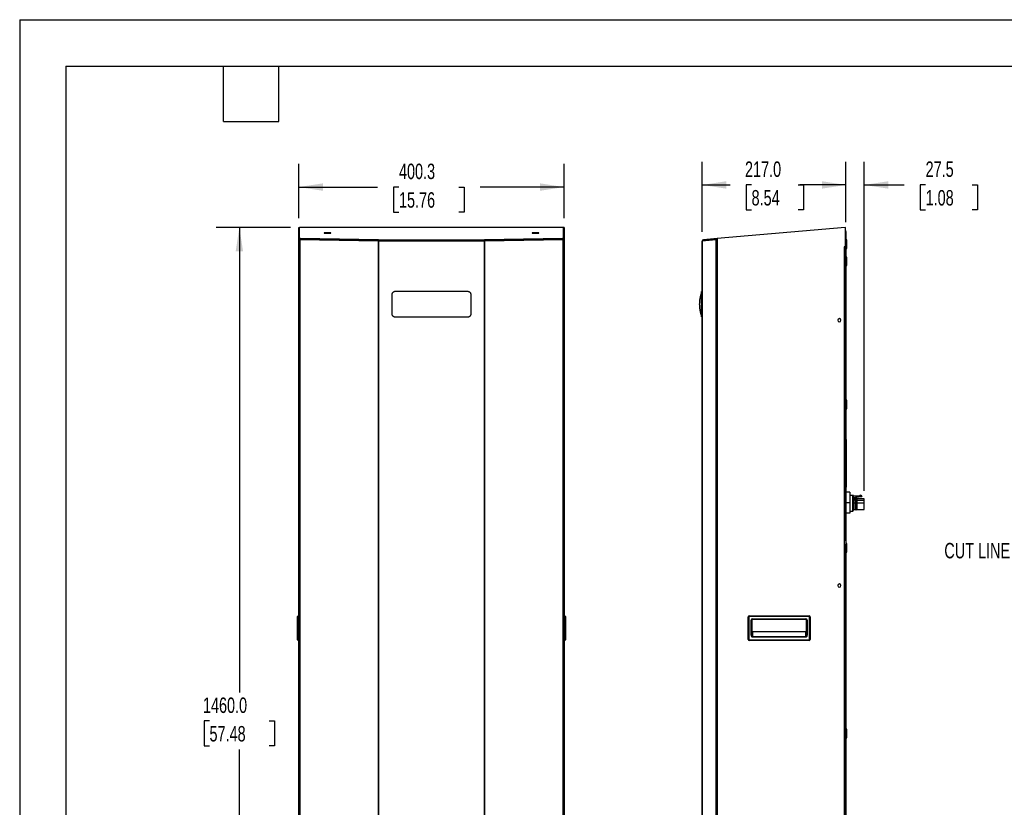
# Model space of a CAD drawing. Header units: millimetres. Extents: x 0 to 3073, y 0 to 2375.
# Tile 2 of 6: x 0 to 1486, y 1187 to 2375. Entities that reach past the tile are written whole.
import ezdxf

# ---------------------------------------------------------------- set-up
doc = ezdxf.new("R2010")
doc.units = ezdxf.units.MM
doc.header["$LTSCALE"] = 11
doc.layers.add('DIMENSIONS', color=140, linetype='Continuous', lineweight=25)
doc.layers.add('TEXT', color=140, linetype='Continuous', lineweight=25)
doc.styles.add('SLDTEXTSTYLE0', font='TXT', dxfattribs={"width": 0.7})
doc.dimstyles.new('SLDDIMSTYLE0', dxfattribs={"dimtxt": 23.738086, "dimasz": 36.322, "dimexe": 0, "dimexo": 0.0625, "dimgap": 5.934521, "dimtad": 0, "dimtih": 1, "dimtoh": 1, "dimdec": 1, "dimrnd": 1e-09, "dimzin": 4, "dimdsep": 46, "dimtxsty": 'SLDTEXTSTYLE0', "dimsah": 1, "dimcen": 0.09, "dimadec": 0, "dimazin": 1, "dimtfac": 1, "dimtdec": 1, "dimtofl": 0, "dimtmove": 0, "dimatfit": 3, "dimfxl": 0, "dimfrac": 2, "dimtolj": 1, "dimtzin": 12, "dimarcsym": 0})
doc.dimstyles.new('SLDDIMSTYLE1', dxfattribs={"dimtxt": 23.738086, "dimasz": 36.322, "dimexe": 0, "dimexo": 0.0625, "dimgap": 5.934521, "dimtad": 0, "dimtih": 1, "dimtoh": 1, "dimdec": 1, "dimrnd": 1e-09, "dimzin": 12, "dimdsep": 46, "dimtxsty": 'SLDTEXTSTYLE0', "dimsah": 1, "dimcen": 0.09, "dimadec": 0, "dimazin": 3, "dimtfac": 1, "dimtdec": 1, "dimtofl": 0, "dimtmove": 0, "dimatfit": 3, "dimfxl": 0, "dimfrac": 2, "dimtolj": 1, "dimtzin": 12, "dimarcsym": 0})
doc.dimstyles.new('SLDDIMSTYLE3', dxfattribs={"dimtxt": 23.738086, "dimasz": 36.322, "dimexe": 0, "dimexo": 0.0625, "dimgap": 5.934521, "dimtad": 0, "dimtih": 1, "dimtoh": 1, "dimdec": 1, "dimrnd": 1e-09, "dimzin": 12, "dimdsep": 46, "dimtxsty": 'SLDTEXTSTYLE0', "dimsah": 1, "dimcen": 0.09, "dimadec": 0, "dimazin": 3, "dimtfac": 1, "dimtdec": 1, "dimtmove": 0, "dimatfit": 0, "dimfxl": 0, "dimfrac": 2, "dimtolj": 1, "dimtzin": 12, "dimarcsym": 0})

# ---------------------------------------------------------------- blocks, each defined once
blk = doc.blocks.new('_D')
at = {"layer": 'DIMENSIONS'}
for p, q in [((408.5, 2061.8), (296.6, 2061.8)), ((331.5, 2061.8), (331.5, 1360.7)), ((286.4, 1317.7), (278.4, 1317.7)), ((278.4, 1317.7), (278.4, 1280)), ((376.6, 1317.7), (384.6, 1317.7)), ((384.6, 1317.7), (384.6, 1280)), ((278.4, 1280), (286.4, 1280)), ((384.6, 1280), (376.6, 1280)), ((331.5, 601.8), (331.5, 1274.7)), ((527.2, 601.8), (296.6, 601.8))]:
    blk.add_line(p, q, dxfattribs=at)
for points in [[(331.5, 2061.8), (325.9, 2025.5), (337.1, 2025.5)], [(331.5, 601.8), (337.1, 638.1), (325.9, 638.1)]]:
    blk.add_solid(points, dxfattribs=at)
at = {"layer": 'DIMENSIONS', "char_height": 23.28, "attachment_point": 1, "style": 'SLDTEXTSTYLE0'}
for s, insert in [('1460.0', (276.5, 1353)), ('57.48', (286.4, 1310))]:
    blk.add_mtext(s, dxfattribs=dict(at, insert=insert))
blk = doc.blocks.new('_D_1')
at = {"layer": 'DIMENSIONS'}
for p, q in [((421.2, 2075.8), (421.2, 2157.5)), ((821.5, 2075.8), (821.5, 2157.5)), ((421.2, 2122.6), (540.1, 2122.6)), ((572.3, 2122.6), (564.3, 2122.6)), ((564.3, 2122.6), (564.3, 2084.8)), ((662.6, 2122.6), (670.5, 2122.6)), ((670.5, 2122.6), (670.5, 2084.8)), ((821.5, 2122.6), (694.7, 2122.6)), ((564.3, 2084.8), (572.3, 2084.8)), ((670.5, 2084.8), (662.6, 2084.8))]:
    blk.add_line(p, q, dxfattribs=at)
for points in [[(421.2, 2122.6), (457.5, 2117), (457.5, 2128.2)], [(821.5, 2122.6), (785.2, 2128.2), (785.2, 2117)]]:
    blk.add_solid(points, dxfattribs=at)
at = {"layer": 'DIMENSIONS', "char_height": 23.28, "attachment_point": 1, "style": 'SLDTEXTSTYLE0'}
for s, insert in [('400.3', (572.3, 2157.9)), ('15.76', (572.3, 2114.8))]:
    blk.add_mtext(s, dxfattribs=dict(at, insert=insert))
blk = doc.blocks.new('_D_2')
at = {"layer": 'DIMENSIONS'}
for p, q in [((1029.8, 2055.1), (1029.8, 2160.8)), ((1246.8, 2069.8), (1246.8, 2160.8)), ((1029.8, 2125.8), (1072.1, 2125.8)), ((1104.3, 2125.8), (1096.3, 2125.8)), ((1096.3, 2125.8), (1096.3, 2088.1)), ((1174.8, 2125.8), (1182.8, 2125.8)), ((1182.8, 2125.8), (1182.8, 2088.1)), ((1246.8, 2125.8), (1207, 2125.8)), ((1096.3, 2088.1), (1104.3, 2088.1)), ((1182.8, 2088.1), (1174.8, 2088.1))]:
    blk.add_line(p, q, dxfattribs=at)
for points in [[(1029.8, 2125.8), (1066.1, 2120.2), (1066.1, 2131.4)], [(1246.8, 2125.8), (1210.5, 2131.4), (1210.5, 2120.2)]]:
    blk.add_solid(points, dxfattribs=at)
at = {"layer": 'DIMENSIONS', "char_height": 23.28, "attachment_point": 1, "style": 'SLDTEXTSTYLE0'}
for s, insert in [('217.0', (1094.4, 2161.2)), ('8.54', (1104.3, 2118.1))]:
    blk.add_mtext(s, dxfattribs=dict(at, insert=insert))
blk = doc.blocks.new('_D_3')
at = {"layer": 'DIMENSIONS'}
for p, q in [((1246.8, 2069.8), (1246.8, 2160.8)), ((1274.2, 1664.4), (1274.2, 2160.8)), ((1246.8, 2125.8), (1176.9, 2125.8)), ((1274.2, 2125.8), (1334.7, 2125.8)), ((1366.9, 2125.8), (1358.9, 2125.8)), ((1358.9, 2125.8), (1358.9, 2088.1)), ((1437.4, 2125.8), (1445.4, 2125.8)), ((1445.4, 2125.8), (1445.4, 2088.1)), ((1358.9, 2088.1), (1366.9, 2088.1)), ((1445.4, 2088.1), (1437.4, 2088.1))]:
    blk.add_line(p, q, dxfattribs=at)
for points in [[(1246.8, 2125.8), (1210.5, 2131.4), (1210.5, 2120.2)], [(1274.2, 2125.8), (1310.6, 2120.2), (1310.6, 2131.4)]]:
    blk.add_solid(points, dxfattribs=at)
at = {"layer": 'DIMENSIONS', "char_height": 23.28, "attachment_point": 1, "style": 'SLDTEXTSTYLE0'}
for s, insert in [('27.5', (1366.9, 2161.2)), ('1.08', (1366.9, 2118.1))]:
    blk.add_mtext(s, dxfattribs=dict(at, insert=insert))

msp = doc.modelspace()

# ---------------------------------------------------------------- linework, layer by layer
at = {"color": 7, "linetype": 'Continuous'}
for q in [(0.03, 0.03), (3073.43, 2374.93)]:
    msp.add_line((0.03, 2374.93), q, dxfattribs=at)
for p, q in [((421.2, 2061.81), (422.34, 2061.81)), ((421.2, 2044.91), (421.2, 2061.81)), ((422.34, 2044.91), (422.34, 2061.81)), ((422.44, 2044.95), (422.44, 2061.81)), ((820.25, 2061.81), (422.44, 2061.81)), ((464.35, 2052.89), (464.35, 2053.77)), ((778.35, 2052.89), (778.35, 2053.77)), ((820.25, 2061.81), (820.25, 2044.95)), ((821.49, 2061.81), (820.35, 2061.81)), ((820.35, 2061.81), (820.35, 2044.91)), ((821.49, 2061.81), (821.49, 2044.91)), ((1245.79, 2061.81), (1052.6, 2044.91)), ((1245.79, 2061.81), (1245.79, 2032.38)), ((1245.89, 2060.67), (1245.79, 2061.81)), ((1245.89, 2060.67), (1245.79, 2060.66)), ((1245.79, 2055.83), (1246.79, 2055.83)), ((1246.79, 2055.83), (1246.79, 623.91)), ((421.2, 2044.91), (422.34, 2044.91)), ((421.2, 2043.05), (421.2, 2044.91)), ((421.2, 601.81), (421.2, 2043.05)), ((421.2, 2043.05), (422.34, 2043.05)), ((422.34, 2043.05), (422.34, 2044.91)), ((422.83, 2043.02), (422.39, 2043.02)), ((423.05, 2044.95), (422.44, 2044.95)), ((422.44, 2043.81), (422.44, 2044.95)), ((423.05, 2043.81), (422.44, 2043.81)), ((422.8, 2043.02), (422.8, 601.81)), ((541.18, 2041.19), (422.8, 2043.02)), ((422.99, 2043.02), (422.8, 2043.02)), ((541.38, 2041.19), (422.99, 2043.02)), ((423.05, 2043.81), (423.05, 2044.95)), ((541.18, 2043.07), (423.7, 2044.88)), ((423.7, 2043.74), (423.7, 2044.88)), ((541.18, 2041.93), (423.7, 2043.74)), ((424.35, 2042.99), (424.35, 2043.73)), ((425.77, 2042.97), (425.77, 2043.71)), ((426.56, 2043.7), (426.56, 2042.96)), ((541.18, 2043.12), (541.51, 2043.12)), ((541.18, 2043.12), (541.18, 2043.07)), ((541.18, 2041.93), (541.18, 2043.07)), ((541.18, 2041.98), (541.51, 2041.98)), ((541.18, 2041.15), (541.18, 2041.19)), ((541.38, 2041.19), (541.18, 2041.19)), ((541.18, 601.81), (541.18, 2041.15)), ((541.51, 2041.15), (541.18, 2041.15)), ((541.18, 2041.15), (541.18, 2041.15)), ((541.38, 2041.15), (541.38, 2041.19)), ((541.51, 2043.07), (541.51, 2043.12)), ((541.51, 2043.07), (701.18, 2043.07)), ((541.51, 2043.07), (541.51, 2041.15)), ((701.18, 2041.15), (541.51, 2041.15)), ((541.51, 2041.15), (541.51, 601.81)), ((701.51, 2043.12), (701.18, 2043.12)), ((701.18, 2043.07), (701.18, 2043.12)), ((701.18, 2041.15), (701.18, 2043.07)), ((701.51, 2041.98), (701.18, 2041.98)), ((701.18, 601.81), (701.18, 2041.15)), ((701.51, 2041.15), (701.18, 2041.15)), ((819.7, 2043.02), (701.32, 2041.19)), ((701.32, 2041.19), (701.51, 2041.19)), ((701.32, 2041.15), (701.32, 2041.19)), ((818.99, 2044.88), (701.51, 2043.07)), ((818.99, 2043.74), (701.51, 2041.93)), ((701.51, 2043.12), (701.51, 2043.07)), ((701.51, 2041.93), (701.51, 2043.07)), ((819.9, 2043.02), (701.51, 2041.19)), ((701.51, 2041.15), (701.51, 2041.19)), ((701.51, 2041.15), (701.51, 601.81)), ((701.51, 2041.15), (701.51, 2041.15)), ((816.14, 2043.7), (816.14, 2042.96)), ((816.92, 2043.71), (816.92, 2042.97)), ((818.35, 2043.73), (818.35, 2042.99)), ((818.99, 2043.74), (818.99, 2044.88)), ((820.25, 2044.95), (819.64, 2044.95)), ((819.64, 2043.81), (819.64, 2044.95)), ((820.25, 2043.81), (819.64, 2043.81)), ((819.7, 2043.02), (819.9, 2043.02)), ((820.3, 2043.02), (819.86, 2043.02)), ((819.9, 601.81), (819.9, 2043.02)), ((820.25, 2043.81), (820.25, 2044.95)), ((821.49, 2044.91), (820.35, 2044.91)), ((820.35, 2044.91), (820.35, 2043.05)), ((821.49, 2043.05), (820.35, 2043.05)), ((821.49, 2044.91), (821.49, 2043.05)), ((821.49, 2043.05), (821.49, 601.81)), ((1029.79, 601.81), (1029.79, 2041.15)), ((1029.82, 2041.15), (1029.79, 2041.15)), ((1050.69, 2043.02), (1029.82, 2041.19)), ((1029.82, 2041.15), (1029.82, 2041.19)), ((1029.82, 2041.15), (1029.82, 601.81)), ((1029.82, 2041.15), (1029.82, 2041.15)), ((1031.65, 2041.93), (1031.55, 2043.07)), ((1031.55, 2043.07), (1031.57, 2043.07)), ((1052.28, 2044.88), (1031.57, 2043.07)), ((1031.67, 2041.93), (1031.57, 2043.07)), ((1031.65, 2041.93), (1031.67, 2041.93)), ((1052.38, 2043.74), (1031.67, 2041.93)), ((1035, 2042.22), (1035, 2041.64)), ((1050.69, 601.81), (1050.69, 2043.02)), ((1051.88, 2043.02), (1050.85, 2043.02)), ((1052.6, 2044.91), (1052.28, 2044.88)), ((1052.38, 2043.74), (1052.28, 2044.88)), ((1052.6, 2043.76), (1052.38, 2043.74)), ((1052.6, 2044.91), (1052.6, 2043.05)), ((1052.6, 2043.05), (1052.6, 601.81)), ((1248.29, 2043.12), (1246.79, 2043.12)), ((1248.29, 2036.75), (1246.79, 2036.75)), ((1248.29, 2036.75), (1248.29, 2043.12)), ((1248.29, 2030.12), (1248.29, 2036.75)), ((1244.03, 2032.38), (1244.03, 2031.81)), ((1245.79, 2032.38), (1244.03, 2032.38)), ((1244.03, 2031.81), (1244.6, 2031.81)), ((1244.58, 2032.38), (1244.58, 2031.81)), ((1244.6, 1589.81), (1244.6, 2031.81)), ((1244.6, 2031.81), (1245.79, 2031.81)), ((1245.79, 1589.81), (1245.79, 2031.81)), ((1246.79, 2030.12), (1248.29, 2030.12)), ((1248.29, 2017.12), (1246.79, 2017.12)), ((1248.29, 2004.59), (1248.29, 2017.12)), ((1248.29, 2004.59), (1246.79, 2004.59)), ((1246.79, 2004.12), (1248.29, 2004.12)), ((1248.29, 2004.12), (1248.29, 2004.59)), ((1029.79, 1964.95), (1028.79, 1964.95)), ((1029.79, 1959.95), (1028.79, 1959.95)), ((1029.79, 1931.95), (1028.79, 1931.95)), ((1029.79, 1926.95), (1028.79, 1926.95)), ((1248.29, 1801.12), (1246.79, 1801.12)), ((1248.29, 1794.62), (1248.29, 1801.12)), ((1248.29, 1794.62), (1246.79, 1794.62)), ((1246.79, 1788.12), (1248.29, 1788.12)), ((1248.29, 1788.12), (1248.29, 1794.62)), ((1247.09, 1741.95), (1246.79, 1741.95)), ((1247.09, 1741.95), (1247.09, 1722.22)), ((1247.09, 1741.7), (1247.1, 1741.7)), ((1247.1, 1741.7), (1247.1, 1722.22)), ((1246.79, 1722.22), (1247.79, 1722.22)), ((1246.79, 1717.22), (1247.79, 1717.22)), ((1247.79, 1717.22), (1247.79, 1722.22)), ((1247.79, 1675.22), (1247.79, 1717.22)), ((1246.79, 1675.22), (1247.79, 1675.22)), ((1246.79, 1670.22), (1247.79, 1670.22)), ((1247.79, 1670.22), (1247.79, 1675.22)), ((1252.79, 1662.7), (1246.79, 1662.7)), ((1252.79, 1662.7), (1252.79, 1646.7)), ((1257.14, 1657.8), (1252.79, 1657.8)), ((1257.14, 1646.7), (1257.14, 1657.8)), ((1258.34, 1646.7), (1258.34, 1657.8)), ((1258.34, 1656.85), (1267.74, 1656.85)), ((1258.34, 1654.35), (1261.34, 1654.35)), ((1258.34, 1652.5), (1260.84, 1652.5)), ((1260.84, 1650.4), (1258.34, 1650.4)), ((1260.84, 1650.4), (1260.84, 1652.5)), ((1260.84, 1646.7), (1260.84, 1650.4)), ((1261.34, 1654.35), (1267.84, 1655.85)), ((1261.84, 1654.85), (1261.34, 1654.35)), ((1261.84, 1655.85), (1270.79, 1655.85)), ((1261.84, 1655.85), (1261.84, 1654.85)), ((1261.84, 1652.76), (1261.84, 1652.66)), ((1262.94, 1651.3), (1262.82, 1651.3)), ((1262.94, 1649.89), (1262.87, 1649.89)), ((1274.24, 1652.5), (1262.94, 1652.5)), ((1262.94, 1652.5), (1262.94, 1650.4)), ((1262.94, 1650.4), (1274.24, 1650.4)), ((1262.94, 1650.4), (1262.94, 1646.7)), ((1267.54, 1658), (1268.45, 1658)), ((1267.54, 1658), (1267.74, 1656.85)), ((1270.79, 1656.65), (1268.45, 1658)), ((1270.79, 1656.65), (1270.79, 1655.85)), ((1274.24, 1650.4), (1274.24, 1652.5)), ((1274.24, 1646.7), (1274.24, 1650.4)), ((1252.79, 1646.7), (1246.79, 1646.7)), ((1252.79, 1646.7), (1252.79, 1630.7)), ((1258.34, 1646.7), (1257.14, 1646.7)), ((1257.14, 1634.2), (1257.14, 1646.7)), ((1257.14, 1634.2), (1258.34, 1635.4)), ((1258.34, 1635.4), (1258.34, 1646.7)), ((1258.34, 1646.7), (1260.84, 1646.7)), ((1258.34, 1636.3), (1260.84, 1636.3)), ((1260.84, 1636.3), (1260.84, 1646.7)), ((1262.87, 1646.7), (1262.94, 1646.7)), ((1262.94, 1646.7), (1274.24, 1646.7)), ((1262.94, 1646.7), (1262.94, 1636.3)), ((1262.94, 1636.3), (1274.24, 1636.3)), ((1274.24, 1636.3), (1274.24, 1646.7)), ((1252.79, 1630.7), (1246.79, 1630.7)), ((1252.79, 1634.2), (1257.14, 1634.2)), ((1244.6, 1583.81), (1244.6, 1589.81)), ((1245.79, 1589.81), (1244.6, 1589.81)), ((1244.6, 645.81), (1244.6, 1583.81)), ((1244.6, 1583.81), (1245.79, 1583.81)), ((1245.79, 645.81), (1245.79, 1583.81)), ((1248.29, 1585.12), (1246.79, 1585.12)), ((1248.29, 1578.62), (1246.79, 1578.62)), ((1248.29, 1578.62), (1248.29, 1585.12)), ((1248.29, 1572.12), (1248.29, 1578.62)), ((1246.79, 1572.12), (1248.29, 1572.12)), ((419.2, 1474.51), (419.2, 1475.01)), ((419.2, 1474.51), (420.2, 1474.51)), ((419.2, 1440.6), (419.2, 1474.51)), ((420.2, 1476.01), (420.2, 1474.51)), ((421.2, 1476.01), (420.2, 1476.01)), ((421.2, 1474.51), (420.2, 1474.51)), ((420.2, 1474.51), (420.2, 1440.6)), ((821.49, 1476.01), (822.49, 1476.01)), ((821.49, 1474.51), (822.49, 1474.51)), ((822.49, 1474.51), (822.49, 1476.01)), ((822.49, 1440.6), (822.49, 1474.51)), ((822.49, 1474.51), (823.49, 1474.51)), ((823.49, 1475.01), (823.49, 1474.51)), ((823.49, 1474.51), (823.49, 1440.6)), ((1099.29, 1440.6), (1099.29, 1474.51)), ((1099.29, 1474.51), (1100.29, 1474.51)), ((1100.29, 1474.51), (1100.29, 1440.6)), ((1100.79, 1476.01), (1191.29, 1476.01)), ((1100.79, 1476.01), (1100.79, 1475.01)), ((1191.29, 1475.01), (1100.79, 1475.01)), ((1105.79, 1471.51), (1186.29, 1471.51)), ((1105.79, 1470.51), (1105.79, 1471.51)), ((1186.29, 1470.51), (1186.29, 1471.51)), ((1191.29, 1476.01), (1191.29, 1475.01)), ((1191.79, 1440.6), (1191.79, 1474.51)), ((1191.79, 1474.51), (1192.79, 1474.51)), ((1192.79, 1474.51), (1192.79, 1440.6)), ((1103.79, 1447.14), (1103.79, 1469.51)), ((1103.79, 1469.51), (1104.79, 1469.51)), ((1104.79, 1469.51), (1104.79, 1447.14)), ((1186.29, 1470.51), (1105.79, 1470.51)), ((1187.29, 1447.14), (1187.29, 1469.51)), ((1187.29, 1469.51), (1188.29, 1469.51)), ((1188.29, 1469.51), (1188.29, 1447.14)), ((1103.79, 1447.14), (1104.79, 1447.14)), ((1105.79, 1452.49), (1105.79, 1444.89)), ((1105.79, 1452.49), (1186.29, 1452.49)), ((1105.79, 1444.21), (1105.79, 1444.89)), ((1105.79, 1444.89), (1186.29, 1444.89)), ((1186.29, 1444.21), (1105.79, 1444.21)), ((1186.29, 1444.89), (1186.29, 1452.49)), ((1186.29, 1444.21), (1186.29, 1444.89)), ((1187.29, 1447.14), (1188.29, 1447.14)), ((419.2, 1440.6), (420.2, 1440.6)), ((419.2, 1440.1), (419.2, 1440.6)), ((421.2, 1440.6), (420.2, 1440.6)), ((420.2, 1440.6), (420.2, 1439.1)), ((421.2, 1439.1), (420.2, 1439.1)), ((821.49, 1440.6), (822.49, 1440.6)), ((821.49, 1439.1), (822.49, 1439.1)), ((822.49, 1440.6), (823.49, 1440.6)), ((822.49, 1439.1), (822.49, 1440.6)), ((823.49, 1440.6), (823.49, 1440.1)), ((1099.29, 1440.6), (1100.29, 1440.6)), ((1100.79, 1440.1), (1191.29, 1440.1)), ((1100.79, 1440.1), (1100.79, 1439.1)), ((1191.29, 1439.1), (1100.79, 1439.1)), ((1191.29, 1440.1), (1191.29, 1439.1)), ((1191.79, 1440.6), (1192.79, 1440.6)), ((1248.29, 1305.12), (1246.79, 1305.12)), ((1248.29, 1298.62), (1246.79, 1298.62)), ((1248.29, 1298.62), (1248.29, 1305.12)), ((1248.29, 1292.12), (1248.29, 1298.62)), ((1246.79, 1292.12), (1248.29, 1292.12))]:
    msp.add_line(p, q)
at = {"flags": 128}
for points in [[(464.35, 2053.77), (462.94, 2053.75), (461.64, 2053.7), (460.57, 2053.62), (459.8, 2053.51), (459.4, 2053.39), (459.4, 2053.27), (459.8, 2053.15), (460.57, 2053.04), (461.64, 2052.96), (462.94, 2052.91), (464.35, 2052.89)], [(464.35, 2052.89), (465.75, 2052.91), (467.05, 2052.96), (468.12, 2053.04), (468.89, 2053.15), (469.29, 2053.27), (469.29, 2053.39), (468.89, 2053.51), (468.12, 2053.62), (467.05, 2053.7), (465.75, 2053.75), (464.35, 2053.77)], [(778.35, 2053.77), (776.94, 2053.75), (775.64, 2053.7), (774.57, 2053.62), (773.8, 2053.51), (773.4, 2053.39), (773.4, 2053.27), (773.8, 2053.15), (774.57, 2053.04), (775.64, 2052.96), (776.94, 2052.91), (778.35, 2052.89)], [(778.35, 2052.89), (779.75, 2052.91), (781.05, 2052.96), (782.12, 2053.04), (782.89, 2053.15), (783.29, 2053.27), (783.29, 2053.39), (782.89, 2053.51), (782.12, 2053.62), (781.05, 2053.7), (779.75, 2053.75), (778.35, 2053.77)]]:
    msp.add_lwpolyline(points, dxfattribs=at)
for centre, radius, start, end in [((1244.58, 2055.83), 2.21, 0, 56.80636), ((423.56, 2046.67), 1.8, 253.59577, 274.53653), ((423.56, 2045.54), 1.8, 253.59577, 274.53653), ((819.13, 2046.67), 1.8, 265.46347, 286.40423), ((819.13, 2045.54), 1.8, 265.46347, 286.40423), ((1031.72, 2041.15), 1.93, 95, 180), ((1031.72, 2041.15), 0.787, 95, 169.57534), ((1236.79, 1921.81), 2.4, 90, 270), ((1236.79, 1921.81), 2.4, 270, 90), ((1236.79, 1521.81), 2.4, 90, 270), ((1236.79, 1521.81), 2.4, 270, 90), ((420.2, 1475.01), 1, 90, 180), ((822.49, 1475.01), 1, 0, 90), ((1100.79, 1474.51), 1.5, 90, 180), ((1100.79, 1474.51), 0.5, 90, 180), ((1105.79, 1469.51), 2, 90, 180), ((1186.29, 1469.51), 2, 0, 90), ((1191.29, 1474.51), 1.5, 0, 90), ((1191.29, 1474.51), 0.5, 0, 90), ((1105.79, 1469.51), 1, 90, 180), ((1186.29, 1469.51), 1, 0, 90), ((420.2, 1440.1), 1, 180, 270), ((822.49, 1440.1), 1, 270, 0), ((1100.79, 1440.6), 1.5, 180, 270), ((1100.79, 1440.6), 0.5, 180, 270), ((1191.29, 1440.6), 0.5, 270, 0), ((1191.29, 1440.6), 1.5, 270, 0)]:
    msp.add_arc(centre, radius, start, end)
for centre, major_axis, start_param, end_param in [((1105.79, 1453.95), (0, -1.47), 4.712389, 6.2831853), ((1186.29, 1453.95), (0, 1.47), 3.1415927, 4.712389)]:
    msp.add_ellipse(centre, major_axis=major_axis, ratio=0.6819984, start_param=start_param, end_param=end_param)
for points, knots in [([(1245.79, 2055.79), (1245.91, 2055.79), (1246.28, 2055.8), (1246.69, 2055.81), (1246.76, 2055.83), (1246.79, 2055.83)], [0, 0, 0, 0, 0.1974518, 0.5987259, 1, 1, 1, 1]), ([(422.8, 2043.02), (422.75, 2043.02), (422.66, 2043.02), (422.51, 2043.02), (422.35, 2043.02), (422.09, 2043.02), (421.85, 2043.01), (421.61, 2043.01), (421.44, 2043.01), (421.31, 2043.02), (421.24, 2043.03), (421.21, 2043.04), (421.2, 2043.05), (421.2, 2043.05)], [0, 0, 0, 0, 0.0496873, 0.1067227, 0.1711067, 0.242839, 0.4342628, 0.5001423, 0.6390881, 0.7574869, 0.8450823, 0.9259096, 1, 1, 1, 1]), ([(821.49, 2043.05), (821.49, 2043.05), (821.49, 2043.04), (821.48, 2043.03), (821.46, 2043.03), (821.43, 2043.02), (821.37, 2043.02), (821.25, 2043.01), (821.09, 2043.01), (820.85, 2043.01), (820.59, 2043.02), (820.29, 2043.02), (820.09, 2043.02), (819.96, 2043.02), (819.9, 2043.02)], [0, 0, 0, 0, 0.043655, 0.0897341, 0.1382456, 0.1891963, 0.2425924, 0.360971, 0.4999302, 0.5658427, 0.7572269, 0.8512017, 0.9321269, 1, 1, 1, 1]), ([(1052.6, 2043.05), (1052.56, 2043.05), (1052.48, 2043.04), (1052.35, 2043.03), (1052.22, 2043.03), (1052.09, 2043.02), (1051.9, 2043.02), (1051.64, 2043.01), (1051.4, 2043.01), (1051.14, 2043.01), (1050.95, 2043.02), (1050.81, 2043.02), (1050.73, 2043.02), (1050.71, 2043.02), (1050.69, 2043.02)], [0, 0, 0, 0, 0.043655, 0.0897341, 0.1382456, 0.1891963, 0.2425924, 0.360971, 0.4999302, 0.5658427, 0.7572269, 0.8512017, 0.9321269, 1, 1, 1, 1]), ([(566.35, 1964.95), (566.27, 1964.94), (566.13, 1964.94), (565.91, 1964.93), (565.7, 1964.91), (565.48, 1964.87), (565.27, 1964.83), (565.06, 1964.78), (564.85, 1964.72), (564.64, 1964.65), (564.19, 1964.47), (563.55, 1964.13), (562.79, 1963.5), (562.16, 1962.74), (561.79, 1962.04), (561.58, 1961.49), (561.48, 1961.11), (561.4, 1960.73), (561.35, 1960.34), (561.35, 1960.08), (561.35, 1959.95)], [0, 0, 0, 0, 0.0278152, 0.0555007, 0.0831088, 0.1106936, 0.1383104, 0.1660147, 0.1938624, 0.2219091, 0.2502095, 0.3756376, 0.5000149, 0.6249611, 0.7498373, 0.8001079, 0.8499209, 0.8996138, 0.9495282, 1, 1, 1, 1]), ([(676.35, 1964.95), (676.06, 1964.95), (675.77, 1964.95), (675.2, 1964.95), (674.91, 1964.95), (674.05, 1964.95), (673.48, 1964.95), (671.76, 1964.95), (670.62, 1964.95), (667.18, 1964.95), (664.89, 1964.95), (658.01, 1964.95), (653.43, 1964.95), (639.68, 1964.95), (630.51, 1964.95), (612.18, 1964.95), (603.01, 1964.95), (589.26, 1964.95), (584.68, 1964.95), (577.8, 1964.95), (575.51, 1964.95), (572.07, 1964.95), (570.93, 1964.95), (568.64, 1964.95), (567.49, 1964.95), (566.35, 1964.95)], [0, 0, 0, 0, 0.0078125, 0.0078125, 0.015625, 0.015625, 0.03125, 0.03125, 0.0625, 0.0625, 0.125, 0.125, 0.25, 0.25, 0.5, 0.5, 0.75, 0.75, 0.875, 0.875, 0.9375, 0.9375, 0.96875, 0.96875, 1, 1, 1, 1]), ([(681.35, 1959.95), (681.34, 1960.02), (681.34, 1960.16), (681.33, 1960.38), (681.3, 1960.6), (681.27, 1960.81), (681.23, 1961.03), (681.18, 1961.24), (681.12, 1961.45), (681.05, 1961.65), (680.87, 1962.1), (680.53, 1962.74), (679.9, 1963.5), (679.14, 1964.13), (678.44, 1964.5), (677.89, 1964.71), (677.51, 1964.81), (677.12, 1964.89), (676.74, 1964.94), (676.48, 1964.94), (676.35, 1964.95)], [0, 0, 0, 0, 0.0280369, 0.055897, 0.0836301, 0.1112868, 0.1389177, 0.1665738, 0.1943059, 0.2221647, 0.2502012, 0.3751081, 0.500023, 0.6247899, 0.7498494, 0.8006973, 0.850805, 0.9005078, 0.9501354, 1, 1, 1, 1]), ([(1028.56, 1963.48), (1028.47, 1963.1), (1028.31, 1962.41), (1027.95, 1961.27), (1027.61, 1960.17), (1027.32, 1959.14), (1027.09, 1958.27), (1026.82, 1957.21), (1026.52, 1955.88), (1026.2, 1954.26), (1025.89, 1952.35), (1025.65, 1950.2), (1025.46, 1947.3), (1025.48, 1943.96), (1025.79, 1940.59), (1026.12, 1938.23), (1026.43, 1936.47), (1026.65, 1935.34), (1026.81, 1934.57), (1026.91, 1934.07), (1027, 1933.65), (1027.07, 1933.32), (1027.15, 1932.98), (1027.2, 1932.79), (1027.25, 1932.6), (1027.28, 1932.46), (1027.31, 1932.35), (1027.34, 1932.24), (1027.38, 1932.09), (1027.47, 1931.78), (1027.61, 1931.3), (1027.79, 1930.72), (1027.99, 1930.07), (1028.2, 1929.35), (1028.38, 1928.63), (1028.55, 1928.04), (1028.7, 1927.59), (1028.8, 1927.27), (1028.79, 1927.05), (1028.78, 1926.95)], [0, 0, 0, 0, 0.0740027, 0.1349062, 0.1829312, 0.2105909, 0.2312108, 0.2482864, 0.2650226, 0.2826732, 0.3022894, 0.3245449, 0.3487086, 0.3921372, 0.4290664, 0.4628534, 0.4948936, 0.5318971, 0.5479166, 0.564809, 0.582598, 0.5974956, 0.6015128, 0.6047371, 0.6073258, 0.6084737, 0.6095866, 0.6107211, 0.6119306, 0.6147345, 0.6225616, 0.6385588, 0.6613453, 0.691041, 0.7358107, 0.790588, 0.8554952, 0.9306431, 1, 1, 1, 1]), ([(1028.79, 1963.55), (1028.68, 1963.54), (1028.47, 1963.5), (1028.5, 1963.49), (1028.51, 1963.49)], [0, 0, 0, 0, 0.533249, 1, 1, 1, 1]), ([(1028.79, 1959.95), (1028.79, 1960.02), (1028.79, 1960.16), (1028.79, 1960.38), (1028.79, 1960.6), (1028.79, 1960.81), (1028.79, 1961.03), (1028.79, 1961.24), (1028.79, 1961.45), (1028.79, 1961.65), (1028.79, 1962.1), (1028.79, 1962.74), (1028.79, 1963.5), (1028.79, 1964.13), (1028.79, 1964.5), (1028.79, 1964.71), (1028.79, 1964.81), (1028.8, 1964.89), (1028.79, 1964.94), (1028.79, 1964.94), (1028.79, 1964.95)], [0, 0, 0, 0, 0.0280369, 0.055897, 0.0836301, 0.1112868, 0.1389177, 0.1665738, 0.1943059, 0.2221647, 0.2502012, 0.3751081, 0.500023, 0.6247899, 0.7498494, 0.8006973, 0.850805, 0.9005078, 0.9501354, 1, 1, 1, 1]), ([(561.35, 1959.95), (561.35, 1959.36), (561.35, 1958.78), (561.35, 1957.61), (561.35, 1957.03), (561.35, 1955.28), (561.35, 1954.11), (561.35, 1950.61), (561.35, 1948.28), (561.35, 1943.61), (561.35, 1941.28), (561.35, 1937.78), (561.35, 1936.61), (561.35, 1934.86), (561.35, 1934.28), (561.35, 1933.11), (561.35, 1932.53), (561.35, 1931.95)], [0, 0, 0, 0, 0.0625, 0.0625, 0.125, 0.125, 0.25, 0.25, 0.5, 0.5, 0.75, 0.75, 0.875, 0.875, 0.9375, 0.9375, 1, 1, 1, 1]), ([(681.35, 1931.95), (681.35, 1932.53), (681.35, 1933.11), (681.35, 1934.28), (681.35, 1934.86), (681.35, 1936.61), (681.35, 1937.78), (681.35, 1941.28), (681.35, 1945.95), (681.35, 1950.61), (681.35, 1954.11), (681.35, 1955.28), (681.35, 1957.03), (681.35, 1957.61), (681.35, 1958.78), (681.35, 1959.36), (681.35, 1959.95)], [0, 0, 0, 0, 0.0625, 0.0625, 0.125, 0.125, 0.25, 0.25, 0.5, 0.75, 0.75, 0.875, 0.875, 0.9375, 0.9375, 1, 1, 1, 1]), ([(1028.79, 1931.95), (1028.79, 1932.53), (1028.79, 1933.11), (1028.79, 1934.28), (1028.79, 1934.86), (1028.79, 1936.61), (1028.79, 1937.78), (1028.79, 1941.28), (1028.79, 1945.95), (1028.79, 1950.61), (1028.79, 1954.11), (1028.79, 1955.28), (1028.79, 1957.03), (1028.79, 1957.61), (1028.79, 1958.78), (1028.79, 1959.36), (1028.79, 1959.95)], [0, 0, 0, 0, 0.0625, 0.0625, 0.125, 0.125, 0.25, 0.25, 0.5, 0.75, 0.75, 0.875, 0.875, 0.9375, 0.9375, 1, 1, 1, 1]), ([(561.35, 1931.95), (561.35, 1931.87), (561.35, 1931.73), (561.36, 1931.51), (561.39, 1931.29), (561.42, 1931.08), (561.46, 1930.86), (561.51, 1930.65), (561.57, 1930.44), (561.65, 1930.24), (561.82, 1929.8), (562.16, 1929.15), (562.78, 1928.39), (563.55, 1927.76), (564.29, 1927.37), (564.92, 1927.14), (565.41, 1927.02), (565.88, 1926.96), (566.19, 1926.95), (566.35, 1926.95)], [0, 0, 0, 0, 0.0279534, 0.0557637, 0.0834795, 0.1111473, 0.1388114, 0.1665128, 0.194289, 0.2221738, 0.250207, 0.3746119, 0.5000213, 0.6243237, 0.7497842, 0.8178199, 0.8816292, 0.9420964, 1, 1, 1, 1]), ([(676.35, 1926.95), (676.42, 1926.95), (676.56, 1926.95), (676.78, 1926.96), (676.99, 1926.99), (677.21, 1927.02), (677.42, 1927.06), (677.63, 1927.11), (677.84, 1927.17), (678.05, 1927.24), (678.5, 1927.42), (679.14, 1927.76), (679.9, 1928.39), (680.53, 1929.15), (680.9, 1929.85), (681.11, 1930.4), (681.21, 1930.78), (681.29, 1931.16), (681.34, 1931.55), (681.34, 1931.81), (681.35, 1931.95)], [0, 0, 0, 0, 0.0275989, 0.0551224, 0.0826202, 0.1101448, 0.1377519, 0.1655002, 0.1934492, 0.2216573, 0.2501842, 0.3753334, 0.5000192, 0.6248375, 0.7498436, 0.800134, 0.8500046, 0.8997499, 0.9496561, 1, 1, 1, 1]), ([(1028.79, 1926.95), (1028.79, 1926.95), (1028.79, 1926.95), (1028.8, 1926.96), (1028.8, 1926.99), (1028.8, 1927.02), (1028.8, 1927.06), (1028.79, 1927.11), (1028.79, 1927.17), (1028.79, 1927.24), (1028.79, 1927.42), (1028.79, 1927.76), (1028.79, 1928.39), (1028.79, 1929.15), (1028.79, 1929.85), (1028.79, 1930.4), (1028.79, 1930.78), (1028.79, 1931.16), (1028.79, 1931.55), (1028.79, 1931.81), (1028.79, 1931.95)], [0, 0, 0, 0, 0.0275989, 0.0551224, 0.0826202, 0.1101448, 0.1377519, 0.1655002, 0.1934492, 0.2216573, 0.2501842, 0.3753334, 0.5000192, 0.6248375, 0.7498436, 0.800134, 0.8500046, 0.8997499, 0.9496561, 1, 1, 1, 1]), ([(566.35, 1926.95), (566.63, 1926.94), (566.92, 1926.94), (567.49, 1926.94), (567.78, 1926.93), (568.64, 1926.93), (569.21, 1926.93), (570.93, 1926.94), (572.07, 1926.95), (574.37, 1926.95), (575.51, 1926.94), (577.8, 1926.94), (578.95, 1926.94), (581.24, 1926.94), (582.39, 1926.94), (584.68, 1926.94), (585.82, 1926.94), (589.26, 1926.94), (591.55, 1926.94), (598.43, 1926.94), (603.01, 1926.94), (612.18, 1926.94), (616.76, 1926.94), (630.51, 1926.94), (639.68, 1926.94), (653.43, 1926.94), (658.01, 1926.94), (664.89, 1926.94), (667.18, 1926.95), (670.62, 1926.95), (671.76, 1926.94), (673.48, 1926.94), (674.05, 1926.94), (674.91, 1926.94), (675.2, 1926.94), (675.77, 1926.94), (676.06, 1926.94), (676.35, 1926.95)], [0, 0, 0, 0, 0.0078125, 0.0078125, 0.015625, 0.015625, 0.03125, 0.03125, 0.0625, 0.0625, 0.09375, 0.09375, 0.125, 0.125, 0.15625, 0.15625, 0.1875, 0.1875, 0.25, 0.25, 0.375, 0.375, 0.5, 0.5, 0.75, 0.75, 0.875, 0.875, 0.9375, 0.9375, 0.96875, 0.96875, 0.984375, 0.984375, 0.9921875, 0.9921875, 1, 1, 1, 1]), ([(1258.34, 1657.8), (1258.32, 1657.8), (1258.27, 1657.8), (1258.19, 1657.8), (1258.09, 1657.8), (1257.99, 1657.79), (1257.87, 1657.79), (1257.75, 1657.79), (1257.61, 1657.8), (1257.47, 1657.8), (1257.31, 1657.8), (1257.2, 1657.8), (1257.14, 1657.8)], [0, 0, 0, 0, 0.0953485, 0.1911911, 0.2877481, 0.3852303, 0.4838384, 0.5837617, 0.6851786, 0.7882557, 0.8931482, 1, 1, 1, 1]), ([(1261.84, 1652.76), (1261.73, 1652.75), (1261.51, 1652.73), (1261.2, 1652.58), (1260.95, 1652.35), (1260.88, 1652.15), (1260.84, 1652.05)], [0, 0, 0, 0, 0.2475024, 0.5086901, 0.7643349, 1, 1, 1, 1]), ([(1260.84, 1649.45), (1260.87, 1649.48), (1260.91, 1649.51), (1261.03, 1649.57), (1261.11, 1649.6), (1261.3, 1649.64), (1261.41, 1649.66), (1261.63, 1649.68), (1261.74, 1649.68), (1261.84, 1649.68)], [0.67945698, 0.67945698, 0.67945698, 0.67945698, 0.75029958, 0.75029958, 0.82291398, 0.82291398, 0.89552839, 0.89552839, 0.96814279, 0.96814279, 0.96814279, 0.96814279]), ([(1262.81, 1652.15), (1262.77, 1652.23), (1262.68, 1652.42), (1262.43, 1652.6), (1262.14, 1652.72), (1261.94, 1652.71), (1261.84, 1652.71)], [0, 0, 0, 0, 0.2377111, 0.4913087, 0.7497876, 1, 1, 1, 1]), ([(1261.84, 1652.66), (1261.84, 1652.64), (1261.84, 1652.57), (1261.84, 1651.99), (1261.84, 1651), (1261.84, 1650.12), (1261.84, 1649.68)], [0, 0, 0, 0, 0.1362517, 0.4213294, 0.7113794, 1, 1, 1, 1]), ([(1261.84, 1649.68), (1261.96, 1649.68), (1262.09, 1649.67), (1262.34, 1649.65), (1262.47, 1649.62), (1262.67, 1649.57), (1262.74, 1649.53), (1262.84, 1649.46), (1262.87, 1649.42), (1262.87, 1649.39)], [0, 0, 0, 0, 0.25, 0.25, 0.5, 0.5, 0.75, 0.75, 1, 1, 1, 1]), ([(1261.84, 1649.68), (1261.84, 1648.89), (1261.84, 1647.3), (1261.84, 1644.83), (1261.84, 1642.46), (1261.84, 1640.32), (1261.84, 1638.54), (1261.84, 1637.18), (1261.84, 1636.4), (1261.84, 1636.07), (1261.84, 1636.16), (1261.84, 1636.17)], [0, 0, 0, 0, 0.12387583, 0.24891343, 0.37463653, 0.50014692, 0.62492898, 0.7479961, 0.87003564, 0.99393491, 1, 1, 1, 1]), ([(1262.81, 1652.15), (1262.82, 1652.11), (1262.86, 1652.01), (1262.86, 1651.91), (1262.87, 1651.86)], [0, 0, 0, 0, 0.44151675, 1, 1, 1, 1]), ([(1262.87, 1651.86), (1262.87, 1651.86), (1262.87, 1651.81), (1262.87, 1651.58), (1262.87, 1651.42), (1262.87, 1650.97), (1262.87, 1650.7), (1262.87, 1650.09), (1262.87, 1649.75), (1262.87, 1649.39)], [0, 0, 0, 0, 0.25, 0.25, 0.5, 0.5, 0.75, 0.75, 1, 1, 1, 1]), ([(1262.87, 1649.39), (1262.87, 1648.68), (1262.87, 1647.94), (1262.87, 1646.46), (1262.87, 1645.71), (1262.87, 1644.24), (1262.87, 1643.52), (1262.87, 1642.15), (1262.87, 1641.5), (1262.87, 1639.71), (1262.87, 1638.73), (1262.87, 1637.74), (1262.87, 1637.49), (1262.87, 1637.15), (1262.87, 1637.06), (1262.87, 1637.05)], [0, 0, 0, 0, 0.125, 0.125, 0.25, 0.25, 0.375, 0.375, 0.5, 0.5, 0.75, 0.75, 0.875, 0.875, 1, 1, 1, 1]), ([(1260.84, 1636.86), (1260.88, 1636.76), (1260.95, 1636.56), (1261.2, 1636.33), (1261.51, 1636.18), (1261.73, 1636.16), (1261.84, 1636.15)], [0, 0, 0, 0, 0.2353443, 0.490625, 0.7518525, 1, 1, 1, 1]), ([(1261.84, 1636.15), (1261.97, 1636.17), (1262.23, 1636.19), (1262.52, 1636.36), (1262.7, 1636.55), (1262.8, 1636.71), (1262.86, 1636.88), (1262.86, 1637), (1262.87, 1637.05)], [0, 0, 0, 0, 0.2546785, 0.520664, 0.6504131, 0.7742434, 0.8909076, 1, 1, 1, 1]), ([(1103.79, 1447.14), (1103.79, 1446.79), (1103.83, 1446.42), (1104.03, 1445.7), (1104.18, 1445.35), (1104.57, 1444.78), (1104.81, 1444.55), (1105.3, 1444.27), (1105.56, 1444.21), (1105.79, 1444.21)], [0, 0, 0, 0, 0.25, 0.25, 0.5, 0.5, 0.75, 0.75, 1, 1, 1, 1]), ([(1105.79, 1444.89), (1105.66, 1444.89), (1105.53, 1444.95), (1105.29, 1445.17), (1105.18, 1445.34), (1104.99, 1445.76), (1104.92, 1446), (1104.82, 1446.55), (1104.79, 1446.84), (1104.79, 1447.14)], [0, 0, 0, 0, 0.25, 0.25, 0.5, 0.5, 0.75, 0.75, 1, 1, 1, 1]), ([(1187.29, 1447.14), (1187.29, 1446.84), (1187.27, 1446.55), (1187.17, 1446), (1187.09, 1445.76), (1186.91, 1445.34), (1186.8, 1445.17), (1186.55, 1444.95), (1186.42, 1444.89), (1186.29, 1444.89)], [0, 0, 0, 0, 0.25, 0.25, 0.5, 0.5, 0.75, 0.75, 1, 1, 1, 1]), ([(1186.29, 1444.21), (1186.53, 1444.21), (1186.78, 1444.27), (1187.27, 1444.55), (1187.51, 1444.78), (1187.9, 1445.35), (1188.05, 1445.7), (1188.25, 1446.42), (1188.29, 1446.79), (1188.29, 1447.14)], [0, 0, 0, 0, 0.25, 0.25, 0.5, 0.5, 0.75, 0.75, 1, 1, 1, 1])]:
    msp.add_open_spline(points, degree=3, knots=knots)
at = {"layer": 'TEXT'}
for p, q in [((69.85, 2305.05), (3003.55, 2305.05)), ((69.85, 2305.05), (69.85, 69.85)), ((307.34, 2221.23), (307.34, 2305.05)), ((391.16, 2221.23), (391.16, 2305.05)), ((307.34, 2221.23), (391.16, 2221.23))]:
    msp.add_line(p, q, dxfattribs=at)

# ---------------------------------------------------------------- texts
at = {"layer": 'DIMENSIONS', "insert": (1395.16, 1586.09), "char_height": 23.283, "attachment_point": 1, "style": 'SLDTEXTSTYLE0'}
msp.add_mtext('CUT LINE', dxfattribs=at)

# ---------------------------------------------------------------- dimensions: what is measured, and where the dimension line sits
at = {"layer": 'DIMENSIONS'}
for base, p1, p2, angle, dimstyle, picture, middle in [((821.49, 2122.56), (421.2, 2061.81), (821.49, 2061.81), 0, 'SLDDIMSTYLE1', '_D_1', (617.42, 2122.56)), ((1246.79, 2125.84), (1029.82, 2041.15), (1246.79, 2055.83), 0, 'SLDDIMSTYLE0', '_D_2', (1139.56, 2125.84)), ((331.49, 2061.81), (541.18, 601.81), (422.44, 2061.81), 90, 'SLDDIMSTYLE0', '_D', (331.49, 1317.7))]:
    dim = msp.add_linear_dim(base=base, p1=p1, p2=p2, angle=angle, dimstyle=dimstyle, dxfattribs=at)
    dim.commit()
    dim.dimension.update_dxf_attribs({"geometry": picture, "text_midpoint": middle, "dimtype": 160})
dim = msp.add_linear_dim(base=(1246.79144437, 2125.83664776), p1=(1274.24144437, 1650.39793008), p2=(1246.79144437, 2055.83084603), dimstyle='SLDDIMSTYLE3', dxfattribs=at)
dim.commit()
dim.dimension.update_dxf_attribs({"geometry": '_D_3', "text_midpoint": (1402.14596282, 2125.83664776), "dimtype": 160})

doc.saveas('drawing.dxf')
